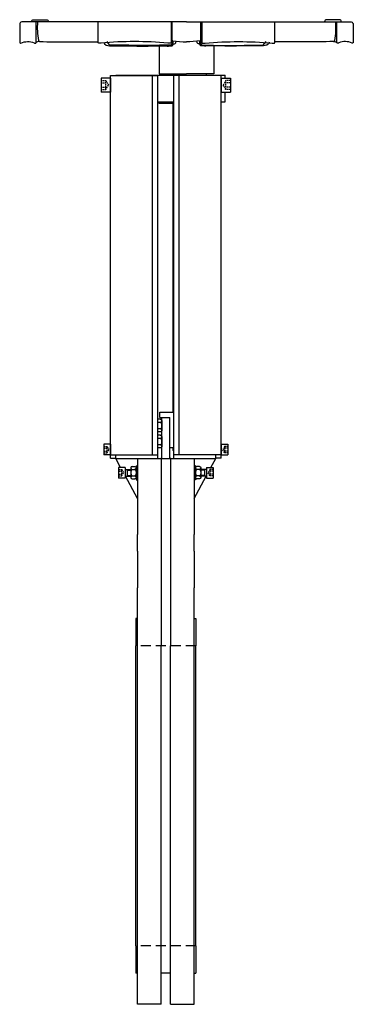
# Model space of a CAD drawing. Header units: millimetres. Extents: x 97 to 597, y 96 to 1573.
import ezdxf

# ---------------------------------------------------------------- set-up
doc = ezdxf.new("R2010")
doc.units = ezdxf.units.MM
doc.linetypes.add('RAYITAS', pattern=[0.375, 0.25, -0.125])
doc.linetypes.add('TRAZOS', pattern=[0.75, 0.5, -0.25])
doc.layers.add('CYL-XDF450B', color=7, linetype='Continuous')

msp = doc.modelspace()

# ---------------------------------------------------------------- linework, layer by layer
at = {"layer": 'CYL-XDF450B'}
msp.add_line((241.3, 1490.4), (241.3, 1489.9), dxfattribs=at)
for points in [[(347.3, 1570.4), (100.3, 1570.4, 0.276984), (97.3, 1566.2), (97.3, 1539.4, 0.414214), (98.3, 1538.4), (98.7, 1538.4, 0.101677), (98.9, 1538.4, -0.198744), (119, 1538.7, 0.304382), (119.5, 1538.4), (121.3, 1538.4, 0.388879), (121.8, 1538.9), (122, 1541.3), (122, 1570.4)], [(115.3, 1570.4, -0.414214), (118.3, 1573.4), (137.3, 1573.4, -0.414214), (140.3, 1570.4)], [(124, 1570.4, 0.06282), (125.5, 1542, 0.304013), (127.2, 1540.6, -0.00941), (126.6, 1540.6)], [(324.6, 1570.4), (324.6, 1538.9, -0.414214), (324.1, 1538.4), (319.8, 1538.4, -0.096651), (319.6, 1538.4, 0.04266), (219.2, 1538.4, -0.097092), (219, 1538.4), (215.5, 1538.4, -0.414214), (215, 1538.9), (215, 1570.4)], [(326.9, 1541.6, -0.290358), (326.1, 1542.5, -0.0766), (326, 1545.3), (326, 1570.4)], [(347.3, 1570.4), (594.3, 1570.4, -0.276984), (597.3, 1566.2), (597.3, 1539.4, -0.414214), (596.3, 1538.4), (595.9, 1538.4, -0.101677), (595.7, 1538.4, 0.198744), (575.7, 1538.7, -0.304382), (575.2, 1538.4), (573.4, 1538.4, -0.388879), (572.9, 1538.9), (572.7, 1541.3), (572.7, 1570.4)], [(367.7, 1541.6, 0.290358), (368.6, 1542.5, 0.0766), (368.7, 1545.3), (368.7, 1570.4)], [(370.1, 1570.4), (370.1, 1538.9, 0.414214), (370.6, 1538.4), (374.9, 1538.4, 0.096651), (375.1, 1538.4, -0.04266), (475.5, 1538.4, 0.097092), (475.7, 1538.4), (479.2, 1538.4, 0.414214), (479.7, 1538.9), (479.7, 1570.4)], [(579.4, 1570.4, 0.414214), (576.4, 1573.4), (557.4, 1573.4, 0.414214), (554.4, 1570.4)], [(570.6, 1570.4, -0.06282), (569.2, 1542, -0.304013), (567.5, 1540.6, 0.00941), (568.1, 1540.6)], [(126.6, 1540.6, 0.28363), (121.7, 1538.6)], [(127.2, 1540.6, 0.008364), (215, 1540.4)], [(223.3, 1539.7, 0.368822), (232.1, 1534.4, 0.009634), (324.8, 1534.3, 0.340917), (325.7, 1535.2), (326.6, 1541.6)], [(326.1, 1537.9, 0.065187), (324.6, 1535.5, -0.262185), (324.2, 1535.2, -0.009121), (232, 1535.4, -0.258135), (231.6, 1535.7, 0.068298), (230.1, 1538.2), (228.2, 1540.5)], [(318.6, 1533.9, 0.03192), (325.8, 1534.3, 0.340917), (326.7, 1535.2), (327.6, 1541.4)], [(326.9, 1541.6, 0.358558), (325.8, 1541.1), (324.5, 1538.7)], [(326.7, 1535.2, -0.279586), (328.3, 1537.2, -0.094571), (329.2, 1537.3, 0.353247), (331.1, 1538.8, -0.076499), (331.9, 1540.5)], [(326.9, 1541.6, 0.036956), (347.3, 1540.1)], [(367.8, 1541.6, -0.036956), (347.3, 1540.1)], [(368, 1535.2, 0.279586), (366.3, 1537.2, 0.094571), (365.5, 1537.3, -0.353247), (363.5, 1538.8, 0.076499), (362.8, 1540.5)], [(376.1, 1533.9, -0.03192), (368.9, 1534.3, -0.340917), (368, 1535.2), (367.1, 1541.4)], [(367.7, 1541.6, -0.358558), (368.9, 1541.1), (370.2, 1538.7)], [(471.4, 1539.7, -0.368822), (462.6, 1534.4, -0.009634), (369.9, 1534.3, -0.340917), (369, 1535.2), (368.1, 1541.6)], [(368.6, 1537.9, -0.065187), (370.1, 1535.5, 0.262185), (370.5, 1535.2, 0.009121), (462.7, 1535.4, 0.258135), (463, 1535.7, -0.068298), (464.6, 1538.2), (466.5, 1540.5)], [(567.5, 1540.6, -0.008364), (479.7, 1540.4)], [(568.1, 1540.6, -0.28363), (573, 1538.6)], [(308.3, 973.9, -0.846561), (308.3, 969.1, -0.42328), (308.3, 959.7, -0.846561), (308.3, 955)], [(308.3, 949.9, -0.846561), (308.3, 945.1, -0.42328), (308.3, 935.7, -0.846561), (308.3, 931)], [(265.8, 903.3, 0.846561), (265.8, 898.6, 0.42328), (265.8, 889.1, 0.846561), (265.8, 884.4)], [(269.8, 903.3, -0.846561), (269.8, 898.6, -0.42328), (269.8, 889.1, -0.846561), (269.8, 884.4)], [(362.8, 903.3, 0.846561), (362.8, 898.6, 0.42328), (362.8, 889.1, 0.846561), (362.8, 884.4)], [(366.8, 903.3, -0.846561), (366.8, 898.6, -0.42328), (366.8, 889.1, -0.846561), (366.8, 884.4)]]:
    msp.add_lwpolyline(points, format="xyb", dxfattribs=at)
for points in [[(306.3, 1534), (306.3, 1492.4), (347.3, 1492.4)], [(388.3, 1534), (388.3, 1492.4), (347.3, 1492.4)], [(317.8, 1492.4), (317.8, 1490.4)], [(376.8, 1492.4), (376.8, 1490.4)], [(233.3, 1485.9), (219.3, 1485.9)], [(219.3, 1485.9), (219.3, 1464.9)], [(233.3, 915.4), (233.3, 1489.9)], [(233.3, 1489.9), (304.3, 1489.9)], [(233.3, 1485.9), (233.3, 1464.9)], [(241.3, 1490.4), (405.3, 1490.4)], [(268.8, 1490.4), (388.8, 1490.4)], [(296.3, 920.5), (296.3, 1489.9)], [(304.3, 915.3), (304.3, 1489.9)], [(328.3, 915.3), (328.3, 1489.9)], [(399.3, 1489.9), (328.3, 1489.9)], [(336.3, 920.5), (336.3, 1489.9)], [(391.3, 1489.9), (391.3, 1490.4)], [(399.3, 915.4), (399.3, 1489.9)], [(399.3, 1485.9), (413.3, 1485.9)], [(399.3, 1485.9), (399.3, 1464.9)], [(405.3, 1485.9), (405.3, 1490.4)], [(413.3, 1485.9), (413.3, 1464.9)], [(233.3, 1464.9), (219.3, 1464.9)], [(399.3, 1464.9), (413.3, 1464.9)], [(399.3, 1450.4), (405.3, 1450.4), (405.3, 1464.9)], [(304.3, 1450.4), (328.3, 1450.4)], [(305.8, 1450.4), (305.8, 1448.4)], [(305.8, 1448.4), (328.3, 1448.4)], [(327.3, 984.4), (327.3, 1448.4)], [(307.3, 984.4), (328.3, 984.4)], [(307.3, 976.4), (307.3, 984.4)], [(307.3, 976.4), (322.3, 976.4)], [(310.3, 915.3), (310.3, 976.4)], [(322.3, 915.3), (322.3, 976.4)], [(308.3, 973.9), (304.3, 973.9)], [(308.3, 969.1), (304.3, 969.1)], [(310.3, 971.5), (310.3, 957.3)], [(308.3, 959.7), (304.3, 959.7)], [(308.3, 955), (304.3, 955)], [(308.3, 949.9), (304.3, 949.9)], [(310.3, 947.5), (310.3, 933.3)], [(233.3, 936.4), (223.3, 936.4)], [(223.3, 936.4), (223.3, 920.4)], [(233.3, 936.4), (233.3, 920.4)], [(308.3, 945.1), (304.3, 945.1)], [(308.3, 935.7), (304.3, 935.7)], [(308.3, 931), (304.3, 931)], [(322.3, 931.4), (328.3, 931.4)], [(328.3, 925.9), (327.3, 926.9), (327.3, 931.4)], [(328.3, 915.3), (328.3, 931.4)], [(399.3, 936.4), (399.3, 920.4)], [(399.3, 936.4), (409.3, 936.4)], [(409.3, 936.4), (409.3, 920.4)], [(233.3, 920.4), (223.3, 920.4)], [(233.3, 920.5), (304.3, 920.5)], [(241.3, 915.3), (241.3, 920.5)], [(327.3, 926.9), (328.3, 926.9)], [(399.3, 920.5), (328.3, 920.5)], [(391.3, 915.3), (391.3, 920.5)], [(391.3, 915.3), (391.3, 920.5)], [(399.3, 920.4), (409.3, 920.4)], [(233.3, 915.4), (241.3, 915.4)], [(241.3, 915.3), (391.3, 915.3)], [(248.6, 901.8), (241.3, 915.3)], [(245.3, 901.8), (245.3, 885.8)], [(255.3, 901.8), (245.3, 901.8)], [(255.3, 901.8), (255.3, 885.8)], [(265.8, 903.3), (269.8, 903.3)], [(271.8, 904.3), (273.8, 904.3)], [(271.8, 904.3), (271.8, 883.3)], [(273.8, 915.3), (273.8, 801.2)], [(273.8, 904.3), (273.8, 883.3)], [(309.3, 915.3), (309.3, 634.3)], [(323.3, 915.3), (323.3, 634.3)], [(358.8, 915.3), (358.8, 801.2)], [(358.8, 904.3), (358.8, 883.3)], [(360.8, 904.3), (358.8, 904.3)], [(360.8, 904.3), (360.8, 883.3)], [(366.8, 903.3), (362.8, 903.3)], [(377.3, 901.8), (387.3, 901.8)], [(377.3, 901.8), (377.3, 885.8)], [(384, 901.8), (391.3, 915.3)], [(387.3, 901.8), (387.3, 885.8)], [(399.3, 915.4), (391.3, 915.4)], [(255.3, 898.8), (263.8, 898.8)], [(255.3, 888.8), (263.8, 888.8)], [(273.8, 855.3), (255.7, 888.8)], [(258.3, 898.8), (258.3, 888.8)], [(258.3, 897.8), (263.8, 897.8)], [(258.3, 889.8), (263.8, 889.8)], [(263.8, 900.9), (263.8, 886.8)], [(265.8, 898.6), (269.8, 898.6)], [(265.8, 889.1), (269.8, 889.1)], [(358.8, 855.3), (377, 888.8)], [(366.8, 898.6), (362.8, 898.6)], [(366.8, 889.1), (362.8, 889.1)], [(368.8, 900.9), (368.8, 886.8)], [(377.3, 898.8), (368.8, 898.8)], [(374.3, 897.8), (368.8, 897.8)], [(374.3, 889.8), (368.8, 889.8)], [(377.3, 888.8), (368.8, 888.8)], [(374.3, 898.8), (374.3, 888.8)], [(255.3, 885.8), (245.3, 885.8)], [(265.8, 884.4), (269.8, 884.4)], [(271.8, 883.3), (273.8, 883.3)], [(360.8, 883.3), (358.8, 883.3)], [(366.8, 884.4), (362.8, 884.4)], [(377.3, 885.8), (387.3, 885.8)], [(273.8, 776.2), (273.8, 801.2)], [(358.8, 776.2), (358.8, 801.2)], [(273.8, 776.2), (273.8, 720.9)], [(358.8, 776.2), (358.8, 720.9)], [(273.8, 96.3), (273.8, 720.9)], [(358.8, 96.3), (358.8, 720.9)], [(271.3, 675.3), (271.3, 634.3)], [(273.8, 675.3), (271.3, 675.3)], [(358.8, 675.3), (361.3, 675.3)], [(361.3, 675.3), (361.3, 634.3)], [(271.3, 184.3), (271.3, 634.3)], [(309.3, 96.3), (309.3, 634.3)], [(323.3, 96.3), (323.3, 634.3)], [(361.3, 184.3), (361.3, 634.3)], [(271.3, 184.3), (271.3, 143.3)], [(361.3, 184.3), (361.3, 143.3)], [(273.8, 143.3), (271.3, 143.3)], [(309.3, 143.4), (323.3, 143.4)], [(358.8, 143.3), (361.3, 143.3)], [(309.3, 96.3), (273.8, 96.3)], [(323.3, 96.3), (358.8, 96.3)]]:
    msp.add_lwpolyline(points, dxfattribs=at)
at = {"layer": 'CYL-XDF450B', "linetype": 'RAYITAS', "ltscale": 8}
for points in [[(219.3, 1482.3), (226.2, 1482.3)], [(219.3, 1478.8), (226.3, 1478.8)], [(226.3, 1468.6), (226.3, 1482.2)], [(226.4, 1482.1), (230.3, 1475.4)], [(406.3, 1482.1), (402.4, 1475.4)], [(406.3, 1468.6), (406.3, 1482.2)], [(413.3, 1478.8), (406.3, 1478.8)], [(413.3, 1482.3), (406.5, 1482.3)], [(219.3, 1472), (226.3, 1472)], [(219.3, 1468.5), (226.2, 1468.5)], [(226.4, 1468.7), (230.3, 1475.4)], [(406.3, 1468.7), (402.4, 1475.4)], [(413.3, 1472), (406.3, 1472)], [(413.3, 1468.5), (406.5, 1468.5)], [(223.3, 933), (228.2, 933)], [(223.3, 930.7), (228.1, 930.7)], [(228.4, 932.9), (231, 928.4)], [(404.3, 932.9), (401.7, 928.4)], [(409.3, 933), (404.5, 933)], [(409.3, 930.7), (404.6, 930.7)], [(223.3, 926.1), (228.1, 926.1)], [(223.3, 923.8), (228.2, 923.8)], [(228.4, 924), (231, 928.4)], [(404.3, 924), (401.7, 928.4)], [(409.3, 923.8), (404.5, 923.8)], [(409.3, 926.1), (404.6, 926.1)], [(245.3, 898.4), (250.2, 898.4)], [(245.3, 896.1), (250.1, 896.1)], [(245.3, 891.6), (250.1, 891.6)], [(245.3, 889.3), (250.2, 889.3)], [(250.4, 898.3), (253, 893.8)], [(250.4, 889.4), (253, 893.8)], [(382.3, 898.3), (379.7, 893.8)], [(382.3, 889.4), (379.7, 893.8)], [(387.3, 898.4), (382.5, 898.4)], [(387.3, 889.3), (382.5, 889.3)], [(387.3, 896.1), (382.6, 896.1)], [(387.3, 891.6), (382.6, 891.6)]]:
    msp.add_lwpolyline(points, dxfattribs=at)
for points in [[(226.4, 1482.1, 0.267949), (226.2, 1482.3)], [(406.5, 1482.3, 0.267949), (406.3, 1482.1)], [(226.2, 1468.5, 0.267949), (226.4, 1468.7)], [(406.3, 1468.7, 0.267949), (406.5, 1468.5)], [(228.1, 930.7, 0.218579), (228.1, 933)], [(228.1, 926.1, 0.10929), (228.1, 930.7)], [(228.4, 932.9, 0.267949), (228.2, 933)], [(404.5, 933, 0.267949), (404.3, 932.9)], [(404.6, 933, 0.218579), (404.6, 930.7)], [(404.6, 930.7, 0.10929), (404.6, 926.1)], [(228.1, 923.8, 0.218579), (228.1, 926.1)], [(228.2, 923.8, 0.267949), (228.4, 924)], [(404.6, 926.1, 0.218579), (404.6, 923.8)], [(404.3, 924, 0.267949), (404.5, 923.8)], [(250.1, 896.1, 0.218579), (250.1, 898.4)], [(250.1, 891.6, 0.10929), (250.1, 896.1)], [(250.1, 889.3, 0.218579), (250.1, 891.6)], [(250.4, 898.3, 0.267949), (250.2, 898.4)], [(250.2, 889.3, 0.267949), (250.4, 889.4)], [(382.5, 898.4, 0.267949), (382.3, 898.3)], [(382.6, 898.4, 0.218579), (382.6, 896.1)], [(382.6, 896.1, 0.10929), (382.6, 891.6)], [(382.6, 891.6, 0.218579), (382.6, 889.3)], [(382.3, 889.4, 0.267949), (382.5, 889.3)]]:
    msp.add_lwpolyline(points, format="xyb", dxfattribs=at)
at = {"layer": 'CYL-XDF450B', "linetype": 'TRAZOS', "ltscale": 30}
for points in [[(361.3, 634.3), (271.3, 634.3)], [(361.3, 184.3), (271.3, 184.3)]]:
    msp.add_lwpolyline(points, dxfattribs=at)
at = {"layer": 'CYL-XDF450B', "linetype": 'ByBlock'}
for p in [(309.3, 915.3), (323.3, 915.3)]:
    msp.add_point(p, dxfattribs=at)

doc.saveas('drawing.dxf')
